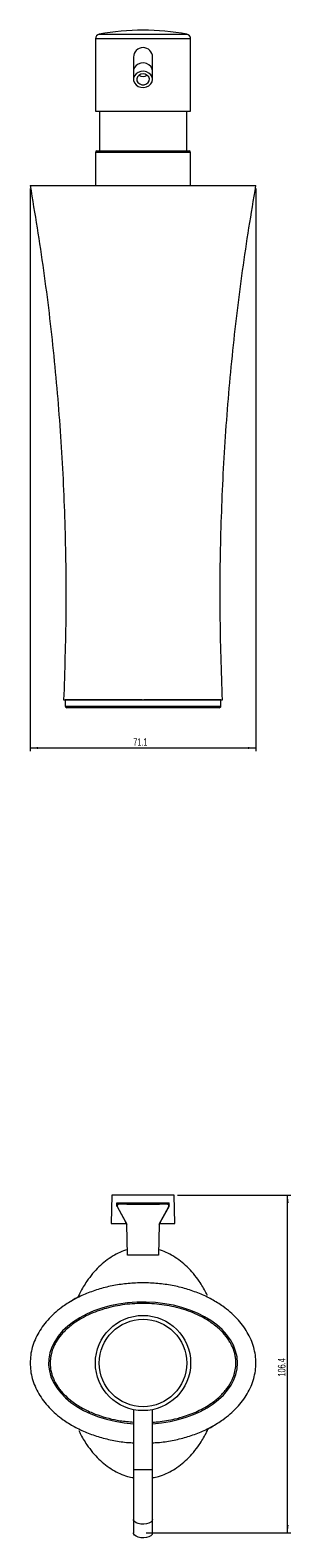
# Model space of a CAD drawing. Header units: millimetres. Extents: x -246 to 217, y 2 to 526.
# Tile 1 of 2: x -246 to -164, y 51 to 526. Entities that reach past the tile are written whole.
import ezdxf

# ---------------------------------------------------------------- set-up
doc = ezdxf.new("R2010")
doc.units = ezdxf.units.MM
doc.styles.add('SLDTEXTSTYLE0', font='TXT', dxfattribs={"width": 0.605})
doc.dimstyles.new('SLDDIMSTYLE0', dxfattribs={"dimtxt": 2.311487, "dimasz": 2.5, "dimexe": 0, "dimexo": 0.0625, "dimgap": 0.577872, "dimtad": 1, "dimtoh": 1, "dimdec": 1, "dimrnd": 1e-09, "dimzin": 12, "dimdsep": 46, "dimtxsty": 'SLDTEXTSTYLE0', "dimsah": 1, "dimcen": 0.09, "dimadec": 0, "dimazin": 0, "dimtfac": 1, "dimtdec": 1, "dimtofl": 0, "dimtmove": 0, "dimatfit": 3, "dimfxl": 1, "dimfrac": 2, "dimtolj": 1, "dimtzin": 12, "dimarcsym": 0})

# ---------------------------------------------------------------- blocks, each defined once
blk = doc.blocks.new('*D1')
at = {"color": 7, "linetype": 'Continuous', "lineweight": 0}
for p, q in [((-246.1, 475.95), (-246.1, 298.79)), ((-175, 475.95), (-175, 298.79)), ((-246.1, 299.79), (-175, 299.79))]:
    blk.add_line(p, q, dxfattribs=at)
for points in [[(-246.1, 299.79), (-243.6, 299.48), (-243.6, 300.1)], [(-175, 299.79), (-177.5, 300.1), (-177.5, 299.48)]]:
    blk.add_solid(points, dxfattribs=at)
at = {"color": 7, "linetype": 'Continuous', "lineweight": 0, "insert": (-213.64, 302.86), "char_height": 2.381, "attachment_point": 1, "style": 'SLDTEXTSTYLE0'}
blk.add_mtext('71.1', dxfattribs=at)
blk = doc.blocks.new('*D2')
at = {"color": 7, "linetype": 'Continuous', "lineweight": 0}
for p, q in [((-199.71, 159.02), (-164, 159.02)), ((-165, 52.61), (-165, 159.02)), ((-209.55, 52.61), (-164, 52.61))]:
    blk.add_line(p, q, dxfattribs=at)
for points in [[(-165, 159.02), (-165.31, 156.52), (-164.69, 156.52)], [(-165, 52.61), (-164.69, 55.11), (-165.31, 55.11)]]:
    blk.add_solid(points, dxfattribs=at)
at = {"color": 7, "linetype": 'Continuous', "lineweight": 0, "insert": (-168.07, 101.85), "char_height": 2.381, "attachment_point": 1, "rotation": 90, "style": 'SLDTEXTSTYLE0'}
blk.add_mtext('106.4', dxfattribs=at)

msp = doc.modelspace()

# ---------------------------------------------------------------- linework, layer by layer
at = {"color": 7, "linetype": 'Continuous', "lineweight": 15}
for p, q in [((-225.55, 523.11), (-225.55, 500.35)), ((-195.55, 500.35), (-195.55, 523.11)), ((-213.55, 517.35), (-213.55, 512.95)), ((-213.55, 512.95), (-213.55, 510.35)), ((-207.55, 512.95), (-207.55, 517.35)), ((-207.55, 510.35), (-207.55, 512.95)), ((-225.55, 500.35), (-195.55, 500.35)), ((-224.3, 500.35), (-224.3, 487.85)), ((-196.8, 487.85), (-196.8, 500.35)), ((-225.55, 487.35), (-225.55, 477.05)), ((-225.05, 487.85), (-210.55, 487.85)), ((-210.55, 487.85), (-196.05, 487.85)), ((-195.55, 477.05), (-195.55, 487.35)), ((-235.05, 314.95), (-235.05, 312.95)), ((-210.55, 314.95), (-185.55, 314.95)), ((-186.05, 312.95), (-186.05, 314.95)), ((-220.39, 159.02), (-220.55, 150.02)), ((-200.71, 159.02), (-220.39, 159.02)), ((-200.55, 150.02), (-200.71, 159.02)), ((-218.77, 156.52), (-202.34, 156.52)), ((-218.65, 155.35), (-215.6, 149.79)), ((-215.69, 156.09), (-218.21, 156.09)), ((-215.69, 156.09), (-205.41, 156.09)), ((-205.51, 149.79), (-202.46, 155.35)), ((-202.9, 156.09), (-205.41, 156.09)), ((-220.55, 150.02), (-215.98, 150.02)), ((-215.98, 150.02), (-215.97, 150.32)), ((-215.45, 140.09), (-215.6, 149.79)), ((-205.51, 149.79), (-205.65, 140.09)), ((-205.13, 150.32), (-205.13, 150.02)), ((-205.13, 150.02), (-200.55, 150.02)), ((-213.55, 91.42), (-213.55, 72.51)), ((-207.55, 72.51), (-207.55, 91.42)), ((-213.55, 72.51), (-213.55, 56.88)), ((-207.55, 56.88), (-207.55, 72.51)), ((-213.55, 56.88), (-213.55, 52.61)), ((-207.55, 52.61), (-207.55, 56.88))]:
    msp.add_line(p, q, dxfattribs=at)
at = {"color": 8, "linetype": 'Continuous', "lineweight": 15}
for p, q in [((-210.55, 523.11), (-225.55, 523.11)), ((-224.32, 524.58), (-210.55, 524.58)), ((-210.55, 524.58), (-196.78, 524.58)), ((-195.55, 523.11), (-210.55, 523.11)), ((-210.55, 487.35), (-225.55, 487.35)), ((-195.55, 487.35), (-210.55, 487.35)), ((-207.55, 72.51), (-213.55, 72.51))]:
    msp.add_line(p, q, dxfattribs=at)
at = {"color": 142, "linetype": 'Continuous', "lineweight": 0, "true_color": 0x0080c0}
for p, q in [((-210.8, 314.95), (-235.05, 314.95)), ((-186.05, 314.95), (-210.3, 314.95)), ((-218.73, 155.42), (-215.97, 150.32)), ((-218.64, 155.28), (-218.67, 155.34)), ((-205.13, 150.32), (-202.37, 155.42)), ((-205.65, 140.09), (-215.45, 140.09))]:
    msp.add_line(p, q, dxfattribs=at)
at = {"color": 8, "linetype": 'Continuous', "lineweight": 15, "flags": 128}
for points in [[(-207.55, 512.95), (-207.69, 513.71), (-208.07, 514.39), (-208.68, 514.95), (-209.46, 515.34), (-210.33, 515.51), (-211.22, 515.45), (-212.05, 515.17), (-212.75, 514.69), (-213.25, 514.06), (-213.52, 513.33), (-213.55, 512.95)], [(-207.55, 56.88), (-207.69, 56.42), (-208.07, 56), (-208.68, 55.66), (-209.46, 55.42), (-210.33, 55.32), (-211.22, 55.36), (-212.05, 55.53), (-212.75, 55.82), (-213.25, 56.2), (-213.52, 56.65), (-213.55, 56.88)]]:
    msp.add_lwpolyline(points, dxfattribs=at)
at = {"color": 7, "linetype": 'Continuous', "lineweight": 15, "flags": 128}
for points in [[(-207.55, 510.35), (-207.69, 511.1), (-208.07, 511.79), (-208.68, 512.35), (-209.46, 512.73), (-210.33, 512.9), (-211.22, 512.84), (-212.05, 512.56), (-212.75, 512.09), (-213.25, 511.46), (-213.52, 510.73), (-213.52, 509.97), (-213.25, 509.24), (-212.75, 508.61), (-212.05, 508.13), (-211.22, 507.85), (-210.33, 507.79), (-209.46, 507.96), (-208.68, 508.34), (-208.07, 508.9), (-207.69, 509.59), (-207.55, 510.35)], [(-210.55, 512.05), (-211.27, 511.94), (-211.9, 511.61), (-212.34, 511.11), (-212.54, 510.5), (-212.48, 509.88), (-212.15, 509.32), (-211.6, 508.9), (-210.92, 508.67), (-210.18, 508.67), (-209.5, 508.9), (-208.96, 509.32), (-208.63, 509.88), (-208.56, 510.5), (-208.76, 511.11), (-209.2, 511.61), (-209.83, 511.94), (-210.55, 512.05)], [(-207.55, 52.61), (-207.69, 52.15), (-208.07, 51.73), (-208.68, 51.39), (-209.46, 51.16), (-210.33, 51.05), (-211.22, 51.09), (-212.05, 51.26), (-212.75, 51.55), (-213.25, 51.93), (-213.52, 52.38), (-213.55, 52.61)]]:
    msp.add_lwpolyline(points, dxfattribs=at)
at = {"color": 7, "linetype": 'Continuous', "lineweight": 15}
for radius in [15, 13.77]:
    msp.add_circle((-210.55, 106.11), radius, dxfattribs=at)
for centre, radius, start, end in [((-224.05, 523.11), 1.5, 100.4757, 180), ((-210.55, 450.1), 75.75, 79.5243, 100.4757), ((-197.05, 523.11), 1.5, 0, 79.5243), ((-210.55, 517.35), 3, 0, 180), ((-225.05, 487.35), 0.5, 90, 180), ((-196.05, 487.35), 0.5, 0, 90), ((-234.55, 312.95), 0.5, 179.6395, 269.4823), ((-186.55, 312.95), 0.5, 269.9296, 0.7988)]:
    msp.add_arc(centre, radius, start, end, dxfattribs=at)
at = {"color": 142, "linetype": 'Continuous', "lineweight": 0, "true_color": 0x0080c0}
msp.add_arc((-210.55, 513.48), 2.24, 234.7672, 305.2328, dxfattribs=at)
at = {"color": 7, "linetype": 'Continuous', "lineweight": 15}
for start_param, end_param in [(0, 4.611377), (4.813401, 6.283185)]:
    msp.add_ellipse((-210.55, 106.11), major_axis=(29.75, 0), ratio=0.645378, start_param=start_param, end_param=end_param, dxfattribs=at)
for points, knots in [([(-246.1, 476.95), (-244.63, 468.02), (-241.7, 450.19), (-238.53, 423.25), (-236.26, 396.24), (-235.01, 369.17), (-234.66, 342.05), (-235.25, 323.98), (-235.55, 314.95)], [0, 0, 0, 0, 0.166756, 0.333405, 0.5, 0.666595, 0.833244, 1, 1, 1, 1]), ([(-246.1, 476.95), (-246.1, 476.95), (-246.1, 476.95), (-246.08, 476.95), (-246.06, 476.95), (-246.03, 476.95), (-245.98, 476.95), (-245.93, 476.95), (-245.87, 476.95), (-245.8, 476.95), (-245.72, 476.95), (-245.63, 476.95), (-245.53, 476.95), (-245.24, 476.95), (-244.61, 476.95), (-243.43, 476.95), (-241.93, 476.95), (-240.12, 476.95), (-238.04, 476.95), (-234.86, 476.95), (-230.27, 476.95), (-224.12, 476.95), (-217.47, 476.95), (-210.55, 476.95), (-203.64, 476.95), (-196.98, 476.95), (-190.83, 476.95), (-186.25, 476.95), (-183.06, 476.95), (-180.98, 476.95), (-179.18, 476.95), (-177.68, 476.95), (-176.49, 476.95), (-175.82, 476.95), (-175.47, 476.95), (-175.3, 476.95), (-175.17, 476.95), (-175.07, 476.95), (-175.01, 476.95), (-175.01, 476.95), (-175, 476.95)], [0, 0, 0, 0, 0.004309, 0.008614, 0.012916, 0.017218, 0.021523, 0.025831, 0.030146, 0.03447, 0.038806, 0.043154, 0.047518, 0.0519, 0.078413, 0.105595, 0.13359, 0.162527, 0.19246, 0.223431, 0.288303, 0.356698, 0.427671, 0.500002, 0.572332, 0.643305, 0.7117, 0.776572, 0.807538, 0.837477, 0.866408, 0.894408, 0.921585, 0.948103, 0.956848, 0.965531, 0.974169, 0.982782, 0.991386, 1, 1, 1, 1]), ([(-185.55, 314.95), (-185.85, 323.98), (-186.45, 342.05), (-186.1, 369.17), (-184.84, 396.24), (-182.57, 423.25), (-179.4, 450.19), (-176.47, 468.02), (-175, 476.95)], [0, 0, 0, 0, 0.166756, 0.333405, 0.5, 0.666595, 0.833244, 1, 1, 1, 1]), ([(-235.55, 314.95), (-235.55, 314.95), (-235.49, 314.95), (-235.14, 314.95), (-234.27, 314.95), (-232.47, 314.95), (-229.88, 314.95), (-226.42, 314.95), (-222, 314.95), (-217.52, 314.95), (-213.59, 314.95), (-211.57, 314.95), (-210.55, 314.95)], [0.5, 0.5, 0.5, 0.5, 0.515625, 0.5312499, 0.5624998, 0.5937498, 0.6249997, 0.6562496, 0.6874995, 0.7187495, 0.7343744, 0.7499994, 0.7499994, 0.7499994, 0.7499994]), ([(-186.59, 312.45), (-186.58, 312.45), (-186.54, 312.45), (-186.88, 312.45), (-187.58, 312.45), (-188.57, 312.45), (-189.44, 312.45), (-190.63, 312.45), (-192.05, 312.45), (-193.55, 312.45), (-195.48, 312.45), (-197.46, 312.45), (-199.52, 312.45), (-201.31, 312.45), (-203.01, 312.45), (-204.81, 312.45), (-206.66, 312.45), (-208.59, 312.45), (-210.76, 312.45), (-212.45, 312.45), (-214.57, 312.45), (-216.42, 312.45), (-218.29, 312.45), (-220.27, 312.45), (-222.19, 312.45), (-224.08, 312.45), (-226.08, 312.45), (-227.92, 312.45), (-229.67, 312.45), (-231, 312.45), (-232.22, 312.45), (-233.19, 312.45), (-233.92, 312.45), (-234.37, 312.45), (-234.57, 312.45), (-234.54, 312.45), (-234.53, 312.45)], [0, 0, 0, 0, 0.016227, 0.060426, 0.128213, 0.150965, 0.1839, 0.217004, 0.250719, 0.28469, 0.307567, 0.353948, 0.377554, 0.392858, 0.423823, 0.43953, 0.454829, 0.485962, 0.50185, 0.524554, 0.539761, 0.5707, 0.58645, 0.605133, 0.643131, 0.66245, 0.687231, 0.737555, 0.76309, 0.80006, 0.837308, 0.87532, 0.913553, 0.953354, 0.993368, 1, 1, 1, 1]), ([(-218.73, 155.42), (-218.82, 155.59), (-218.84, 155.78), (-218.83, 156.15), (-218.8, 156.33), (-218.77, 156.52)], [0, 0, 0, 0, 0.5, 0.5, 1, 1, 1, 1]), ([(-202.46, 155.35), (-202.42, 155.42), (-202.39, 155.51), (-202.4, 155.68), (-202.42, 155.77), (-202.55, 155.99), (-202.72, 156.09), (-202.9, 156.09)], [0, 0, 0, 0, 0.25, 0.25, 0.5, 0.5, 1, 1, 1, 1]), ([(-202.37, 155.42), (-202.28, 155.59), (-202.26, 155.78), (-202.27, 156.15), (-202.3, 156.33), (-202.34, 156.52)], [0, 0, 0, 0, 0.5, 0.5, 1, 1, 1, 1]), ([(-215.48, 141.8), (-216.26, 141.53), (-217.87, 141), (-220.17, 139.77), (-222.4, 138.24), (-224.5, 136.39), (-226.48, 134.25), (-228.49, 131.56), (-230.05, 129.08), (-230.82, 127.34), (-231.03, 126.87)], [0, 0, 0, 0, 0.111787, 0.22908, 0.35036, 0.476136, 0.606753, 0.742297, 0.930435, 1, 1, 1, 1]), ([(-190.29, 127.33), (-190.43, 127.65), (-191.14, 129.23), (-192.62, 131.56), (-194.63, 134.25), (-196.6, 136.39), (-198.71, 138.24), (-200.93, 139.77), (-203.23, 141), (-204.84, 141.53), (-205.63, 141.8)], [0, 0, 0, 0, 0.047654, 0.240206, 0.378968, 0.51264, 0.641406, 0.76552, 0.885602, 1, 1, 1, 1]), ([(-207.55, 81), (-207.01, 81.02), (-204.92, 81.1), (-201.36, 81.66), (-196.96, 82.7), (-192.79, 84.16), (-188.92, 85.98), (-185.69, 87.99), (-183.06, 90.04), (-180.98, 92.03), (-179.18, 94.15), (-177.68, 96.4), (-176.49, 98.74), (-175.64, 101.16), (-175.12, 103.62), (-174.94, 106.11), (-175.12, 108.6), (-175.64, 111.07), (-176.49, 113.48), (-177.68, 115.82), (-179.18, 118.07), (-180.98, 120.2), (-183.06, 122.19), (-185.69, 124.24), (-188.92, 126.24), (-192.79, 128.07), (-196.96, 129.52), (-201.36, 130.58), (-205.92, 131.22), (-210.55, 131.43), (-215.19, 131.22), (-219.74, 130.58), (-224.14, 129.52), (-228.31, 128.07), (-232.18, 126.24), (-235.42, 124.24), (-238.04, 122.19), (-240.12, 120.2), (-241.93, 118.07), (-243.43, 115.82), (-244.62, 113.48), (-245.46, 111.07), (-246, 108.6), (-246.07, 106.94), (-246.1, 106.11)], [0, 0, 0, 0, 0.011615, 0.044257, 0.076324, 0.107605, 0.137935, 0.167095, 0.188173, 0.208552, 0.228245, 0.247304, 0.265803, 0.283854, 0.301585, 0.319155, 0.336721, 0.354456, 0.372503, 0.391005, 0.410061, 0.429758, 0.450133, 0.471215, 0.500371, 0.530701, 0.561986, 0.594049, 0.626691, 0.659577, 0.69246, 0.725102, 0.757169, 0.788451, 0.818781, 0.84794, 0.869018, 0.889397, 0.90909, 0.928149, 0.946648, 0.964699, 0.982433, 1, 1, 1, 1]), ([(-230.62, 126.93), (-230.64, 126.94), (-230.69, 126.99), (-230.88, 126.94), (-231.2, 126.81), (-231.65, 126.56), (-232.25, 126.19), (-233.01, 125.71), (-233.66, 125.3), (-233.99, 125.09)], [0, 0, 0, 0, 0.066805, 0.195565, 0.335043, 0.485232, 0.646128, 0.817721, 1, 1, 1, 1]), ([(-246.1, 106.11), (-246.07, 105.28), (-246, 103.62), (-245.46, 101.16), (-244.62, 98.74), (-243.43, 96.4), (-241.93, 94.15), (-240.12, 92.03), (-238.04, 90.04), (-235.42, 87.99), (-232.18, 85.98), (-228.31, 84.16), (-224.14, 82.7), (-219.74, 81.66), (-216.18, 81.1), (-214.1, 81.02), (-213.55, 81)], [0, 0, 0, 0, 0.05505, 0.110608, 0.167154, 0.225128, 0.284834, 0.34655, 0.410391, 0.476446, 0.5678, 0.662832, 0.760857, 0.86132, 0.963597, 1, 1, 1, 1]), ([(-190.48, 85.3), (-190.47, 85.28), (-190.41, 85.24), (-190.22, 85.28), (-189.91, 85.42), (-189.46, 85.67), (-188.86, 86.03), (-188.09, 86.51), (-187.44, 86.92), (-187.11, 87.13)], [0, 0, 0, 0, 0.066805, 0.195565, 0.335043, 0.485232, 0.646128, 0.817721, 1, 1, 1, 1]), ([(-230.82, 84.89), (-230.68, 84.58), (-229.97, 82.99), (-228.49, 80.67), (-226.48, 77.97), (-224.5, 75.84), (-222.4, 73.99), (-220.17, 72.45), (-217.85, 71.24), (-215.64, 70.4), (-214.18, 70.13), (-213.55, 70.01)], [0, 0, 0, 0, 0.0436838, 0.2201919, 0.3473931, 0.4699278, 0.5879646, 0.7017375, 0.8118146, 0.9188433, 1, 1, 1, 1]), ([(-207.55, 70.01), (-206.92, 70.13), (-205.46, 70.4), (-203.25, 71.24), (-200.93, 72.45), (-198.71, 73.99), (-196.6, 75.84), (-194.63, 77.97), (-192.61, 80.66), (-191.06, 83.14), (-190.28, 84.88), (-190.07, 85.36)], [0, 0, 0, 0, 0.0794408, 0.1842273, 0.2919545, 0.4033424, 0.518861, 0.6388254, 0.7633146, 0.9361081, 1, 1, 1, 1])]:
    msp.add_open_spline(points, degree=3, knots=knots, dxfattribs=at)
at = {"color": 8, "linetype": 'Continuous', "lineweight": 15}
for points, knots in [([(-235.03, 312.95), (-235.04, 312.95), (-235.08, 312.95), (-234.88, 312.95), (-234.42, 312.95), (-233.69, 312.95), (-232.74, 312.95), (-231.5, 312.95), (-230.14, 312.95), (-228.76, 312.95), (-227.43, 312.95), (-225.95, 312.95), (-224.05, 312.95), (-222.06, 312.95), (-220.04, 312.95), (-218.11, 312.95), (-215.69, 312.95), (-213.02, 312.95), (-210.29, 312.95), (-207.55, 312.95), (-204.66, 312.95), (-201.92, 312.95), (-199.64, 312.95), (-197.73, 312.95), (-196.15, 312.95), (-194.69, 312.95), (-193.17, 312.95), (-191.67, 312.95), (-190.23, 312.95), (-189, 312.95), (-187.9, 312.95), (-186.98, 312.95), (-186.34, 312.95), (-186.05, 312.95), (-186.08, 312.95), (-186.09, 312.95)], [0, 0, 0, 0, 0.007488, 0.047767, 0.08827, 0.125029, 0.161984, 0.199627, 0.237549, 0.262305, 0.287307, 0.312446, 0.337889, 0.375637, 0.394749, 0.41412, 0.445016, 0.476538, 0.499492, 0.530588, 0.562417, 0.593308, 0.624718, 0.647514, 0.670654, 0.693949, 0.717544, 0.750181, 0.783072, 0.816643, 0.850406, 0.893874, 0.937663, 0.982393, 1, 1, 1, 1]), ([(-218.77, 156.52), (-218.71, 156.46), (-218.59, 156.36), (-218.44, 156.22), (-218.33, 156.12), (-218.29, 156.09), (-218.28, 156.08)], [0, 0, 0, 0, 0.325995, 0.635592, 0.896133, 1, 1, 1, 1]), ([(-202.83, 156.08), (-202.81, 156.09), (-202.78, 156.12), (-202.67, 156.22), (-202.51, 156.36), (-202.4, 156.46), (-202.34, 156.52)], [0, 0, 0, 0, 0.100695, 0.362159, 0.672851, 1, 1, 1, 1]), ([(-207.55, 87.49), (-206.76, 87.55), (-204.16, 87.72), (-200.99, 88.34), (-197.85, 89.2), (-195.7, 89.94), (-193.37, 90.91), (-191.11, 92.08), (-189.19, 93.28), (-187.17, 94.8), (-185.53, 96.34), (-183.78, 98.47), (-182.74, 100.2), (-182.05, 101.85), (-181.62, 103.23), (-181.35, 104.65), (-181.28, 106.15), (-181.34, 107.35), (-181.53, 108.53), (-181.9, 110.01), (-182.46, 111.4), (-183.22, 112.81), (-184.21, 114.33), (-185.47, 115.8), (-186.99, 117.23), (-188.87, 118.75), (-191.06, 120.14), (-193.72, 121.47), (-196.24, 122.5), (-199.22, 123.44), (-202.3, 124.14), (-205.41, 124.61), (-208.52, 124.85), (-211.61, 124.89), (-214.72, 124.71), (-217.77, 124.32), (-220.72, 123.73), (-223.57, 122.94), (-226.39, 121.91), (-228.8, 120.79), (-231.38, 119.33), (-233.52, 117.79), (-235.29, 116.13), (-236.65, 114.63), (-237.71, 113.15), (-238.51, 111.64), (-239.1, 110.29), (-239.49, 108.98), (-239.75, 107.47), (-239.78, 106.62), (-239.8, 106.11)], [0, 0, 0, 0, 0.021334, 0.070186, 0.086584, 0.108999, 0.131523, 0.154446, 0.177542, 0.19239, 0.22248, 0.237791, 0.266627, 0.276422, 0.28597, 0.305403, 0.315321, 0.326377, 0.337551, 0.347423, 0.367511, 0.377734, 0.39047, 0.416366, 0.429523, 0.44668, 0.481475, 0.499105, 0.526805, 0.554715, 0.583199, 0.611848, 0.639374, 0.667028, 0.695079, 0.723269, 0.749611, 0.776088, 0.80305, 0.830216, 0.84763, 0.882909, 0.900854, 0.912894, 0.937315, 0.949747, 0.958785, 0.977113, 0.986432, 1, 1, 1, 1]), ([(-239.8, 106.11), (-239.78, 105.6), (-239.74, 104.56), (-239.45, 103.11), (-238.9, 101.37), (-238.12, 99.78), (-237.15, 98.29), (-236.04, 96.87), (-234.77, 95.57), (-233.22, 94.26), (-231.79, 93.2), (-230.09, 92.14), (-228.31, 91.2), (-226.54, 90.4), (-224.23, 89.51), (-221.35, 88.64), (-217.6, 87.83), (-214.97, 87.63), (-213.55, 87.52)], [0, 0, 0, 0, 0.043992, 0.088721, 0.125384, 0.20033, 0.238636, 0.276899, 0.354383, 0.393598, 0.449927, 0.506594, 0.564148, 0.621946, 0.672733, 0.774877, 0.878772, 1, 1, 1, 1])]:
    msp.add_open_spline(points, degree=3, knots=knots, dxfattribs=at)
at = {"color": 142, "linetype": 'Continuous', "lineweight": 0, "true_color": 0x0080c0}
for points, knots in [([(-218.64, 155.28), (-218.64, 155.28), (-218.65, 155.29), (-218.68, 155.34), (-218.7, 155.38), (-218.73, 155.42)], [0, 0, 0, 0, 0.5, 0.5, 1, 1, 1, 1]), ([(-218.21, 156.09), (-218.29, 156.09), (-218.38, 156.06), (-218.53, 155.98), (-218.59, 155.92), (-218.68, 155.77), (-218.71, 155.68), (-218.71, 155.51), (-218.69, 155.42), (-218.65, 155.35)], [0, 0, 0, 0, 0.25, 0.25, 0.5, 0.5, 0.75, 0.75, 1, 1, 1, 1]), ([(-202.37, 155.42), (-202.4, 155.38), (-202.42, 155.34), (-202.45, 155.29), (-202.46, 155.28), (-202.46, 155.28)], [0, 0, 0, 0, 0.5, 0.5, 1, 1, 1, 1])]:
    msp.add_open_spline(points, degree=3, knots=knots, dxfattribs=at)

# ---------------------------------------------------------------- dimensions: what is measured, and where the dimension line sits
at = {"color": 7, "linetype": 'Continuous', "lineweight": 0}
dim = msp.add_linear_dim(base=(-175, 299.79), p1=(-246.1, 476.95), p2=(-175, 476.95), dimstyle='SLDDIMSTYLE0', dxfattribs=at)
dim.commit()
dim.dimension.update_dxf_attribs({"geometry": '*D1', "text_midpoint": (-210.55, 299.79), "dimtype": 160})
dim = msp.add_linear_dim(base=(-165, 159.02), p1=(-210.55, 52.61), p2=(-200.71, 159.02), angle=90, dimstyle='SLDDIMSTYLE0', dxfattribs=at)
dim.commit()
dim.dimension.update_dxf_attribs({"geometry": '*D2', "text_midpoint": (-165, 105.81), "dimtype": 160})

doc.saveas('drawing.dxf')
